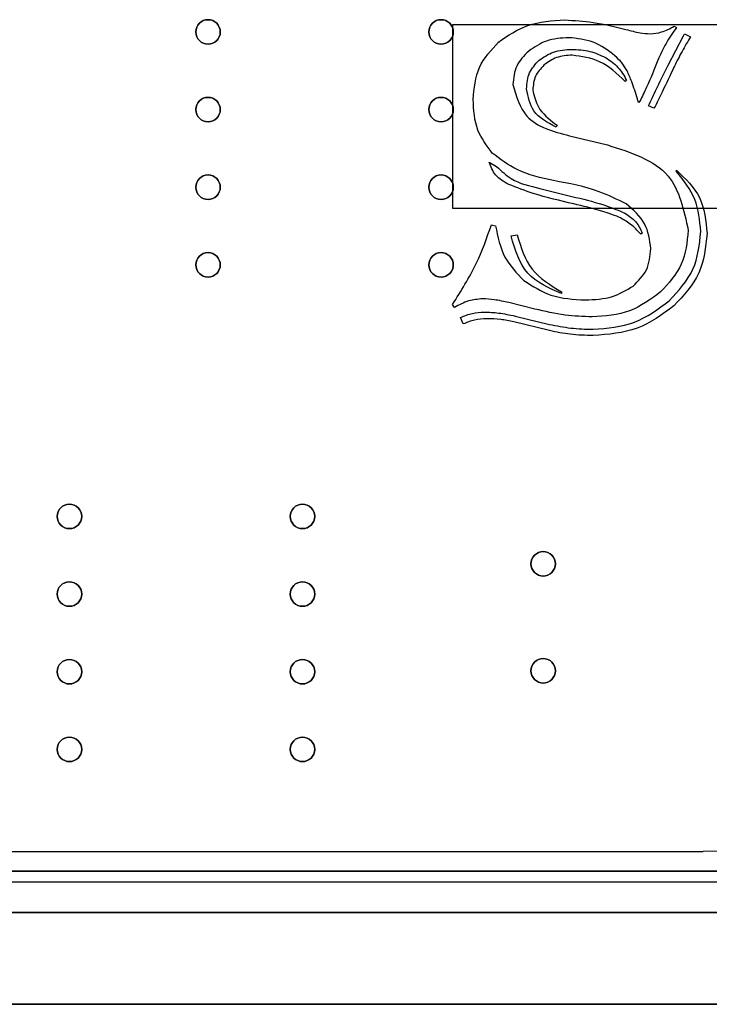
# Model space of a CAD drawing. Header units: millimetres. Extents: x -49 to 145, y -75 to 10.
# Tile 5 of 7: x 95 to 118, y -75 to -43. Entities that reach past the tile are written whole.
import ezdxf

# ---------------------------------------------------------------- set-up
doc = ezdxf.new("R2010")
doc.units = ezdxf.units.MM
doc.header["$MEASUREMENT"] = 0
for name, color, linetype in [('Reloj carcasa v10_Sketch1', 7, 'Continuous'), ('Reloj carcasa v10_Sketch12', 7, 'Continuous'), ('Reloj carcasa v10_Sketch15', 7, 'Continuous'), ('Reloj carcasa v10_Sketch16', 7, 'Continuous'), ('Reloj carcasa v10_Sketch17', 7, 'Continuous'), ('Reloj carcasa v10_Sketch18', 7, 'Continuous'), ('Reloj carcasa v10_Sketch2', 7, 'Continuous'), ('Reloj carcasa v10_Sketch23', 7, 'Continuous'), ('Reloj carcasa v10_Sketch3', 7, 'Continuous'), ('Reloj carcasa v10_Sketch4', 7, 'Continuous'), ('Reloj carcasa v10_Sketch5', 7, 'Continuous'), ('Reloj carcasa v10_Sketch6', 7, 'Continuous'), ('Reloj carcasa v10_Sketch7', 7, 'Continuous'), ('Reloj carcasa v10_Sketch8', 7, 'Continuous')]:
    doc.layers.add(name, color=color, linetype=linetype)

msp = doc.modelspace()

# ---------------------------------------------------------------- linework, layer by layer
at = {"layer": 'Reloj carcasa v10_Sketch1'}
msp.add_line((145, -75), (0, -75), dxfattribs=at)
at = {"layer": 'Reloj carcasa v10_Sketch12'}
msp.add_line((4.94, -70.64, 1.51), (139.76, -70.64, 1.51), dxfattribs=at)
for centre in [(101.312, -43.19, 1.51), (108.932, -43.19, 1.51), (101.312, -45.73, 1.51), (108.932, -45.73, 1.51), (101.312, -48.27, 1.51), (108.932, -48.27, 1.51), (101.312, -50.81, 1.51), (108.932, -50.81, 1.51), (96.78, -59.04, 1.51), (104.4, -59.04, 1.51), (112.27, -60.59, 1.51), (96.78, -61.58, 1.51), (104.4, -61.58, 1.51), (96.78, -64.12, 1.51), (104.4, -64.12, 1.51), (112.27, -64.09, 1.51), (96.78, -66.66, 1.51), (104.4, -66.66, 1.51)]:
    msp.add_circle(centre, 0.4, dxfattribs=at)
at = {"layer": 'Reloj carcasa v10_Sketch15'}
for p, q in [((4.5, -72, -2), (141.5, -72, -2)), ((145, -75, -2), (0, -75, -2))]:
    msp.add_line(p, q, dxfattribs=at)
at = {"layer": 'Reloj carcasa v10_Sketch16'}
msp.add_line((145, -75, -2), (0, -75, -2), dxfattribs=at)
at = {"layer": 'Reloj carcasa v10_Sketch17'}
msp.add_line((145, -75, -5), (0, -75, -5), dxfattribs=at)
at = {"layer": 'Reloj carcasa v10_Sketch18'}
msp.add_line((145, -75, -5), (0, -75, -5), dxfattribs=at)
at = {"layer": 'Reloj carcasa v10_Sketch2'}
for p, q in [((141.5, -72, -2), (4.5, -72, -2)), ((0, -75, -2), (145, -75, -2)), ((145, -75, -2), (0, -75, -2))]:
    msp.add_line(p, q, dxfattribs=at)
at = {"layer": 'Reloj carcasa v10_Sketch23'}
for p, q in [((27.5, -70, -2), (117.5, -70, -2)), ((145, -75, -2), (0, -75, -2))]:
    msp.add_line(p, q, dxfattribs=at)
at = {"layer": 'Reloj carcasa v10_Sketch23', "extrusion": (0, 0, -1)}
msp.add_arc((-117.5, -47.5, 2), 22.5, 180, 270, dxfattribs=at)
at = {"layer": 'Reloj carcasa v10_Sketch3'}
for p, q in [((141.5, -72, 33), (4.5, -72, 33)), ((0, -75, 33), (145, -75, 33)), ((145, -75, 33), (0, -75, 33))]:
    msp.add_line(p, q, dxfattribs=at)
at = {"layer": 'Reloj carcasa v10_Sketch4'}
for p, q in [((119.306, -42.961, 38), (109.306, -42.961, 38)), ((109.306, -42.961, 38), (109.306, -48.961, 38)), ((109.306, -48.961, 38), (119.306, -48.961, 38)), ((142, -72, 38), (3, -72, 38)), ((0, -75, 38), (145, -75, 38))]:
    msp.add_line(p, q, dxfattribs=at)
at = {"layer": 'Reloj carcasa v10_Sketch5'}
for p, q in [((116.551, -43.005, 38), (116.632, -43.042, 38)), ((116.361, -44.28, 38), (116.859, -43.313, 38)), ((116.859, -43.313, 38), (116.896, -43.254, 38)), ((116.896, -43.254, 38), (117.086, -43.35, 38)), ((117.086, -43.35, 38), (117.02, -43.459, 38)), ((114.998, -44.778, 38), (114.947, -44.807, 38)), ((115.431, -45.459, 38), (115.394, -45.503, 38)), ((115.716, -45.606, 38), (115.746, -45.54, 38)), ((115.892, -45.679, 38), (115.716, -45.606, 38)), ((115.929, -45.628, 38), (115.892, -45.679, 38)), ((112.669, -46.207, 38), (112.727, -46.243, 38)), ((112.727, -46.243, 38), (112.691, -46.302, 38)), ((113.13, -46.588, 38), (114.368, -46.888, 38)), ((110.5, -47.452, 38), (110.749, -47.591, 38)), ((116.632, -47.76, 38), (116.632, -47.716, 38)), ((112.163, -48.309, 38), (113.343, -48.602, 38)), ((110.581, -49.496, 38), (110.713, -49.533, 38)), ((111.218, -49.862, 38), (111.416, -49.826, 38)), ((115.511, -49.774, 38), (115.46, -49.804, 38)), ((112.866, -51.694, 38), (112.866, -51.752, 38)), ((109.365, -52.207, 38), (109.306, -52.104, 38)), ((112.002, -52.258, 38), (111.145, -52.046, 38)), ((111.35, -52.485, 38), (112.478, -52.756, 38)), ((109.658, -52.742, 38), (109.57, -52.529, 38)), ((112.478, -52.961, 38), (111.306, -52.676, 38)), ((0, -75, 38), (145, -75, 38))]:
    msp.add_line(p, q, dxfattribs=at)
for points, knots in [([(110.811, -43.522, 38), (111.12, -43.311, 38), (111.772, -42.867, 38), (112.561, -42.823, 38), (112.976, -42.8, 38)], [0, 0, 0, 0, 0.1099399, 0.2320672, 0.2320672, 0.2320672, 0.2320672]), ([(112.976, -42.8, 38), (113.287, -42.817, 38), (113.964, -42.853, 38), (114.621, -43.018, 38), (114.976, -43.108, 38)], [0, 0, 0, 0, 0.0931752, 0.2027751, 0.2027751, 0.2027751, 0.2027751]), ([(114.976, -43.108, 38), (115.13, -43.15, 38), (115.39, -43.221, 38), (115.658, -43.245, 38), (115.768, -43.254, 38)], [0, 0, 0, 0, 0.04780047, 0.08060631, 0.08060631, 0.08060631, 0.08060631]), ([(115.768, -43.254, 38), (115.895, -43.241, 38), (116.173, -43.212, 38), (116.418, -43.078, 38), (116.551, -43.005, 38)], [0, 0, 0, 0, 0.03805869, 0.08297082, 0.08297082, 0.08297082, 0.08297082]), ([(116.632, -43.042, 38), (116.512, -43.213, 38), (116.276, -43.551, 38), (116.107, -43.926, 38), (116.024, -44.111, 38)], [0, 0, 0, 0, 0.0625841, 0.1232809, 0.1232809, 0.1232809, 0.1232809]), ([(113.101, -43.379, 38), (112.854, -43.394, 38), (112.38, -43.423, 38), (111.986, -43.688, 38), (111.797, -43.815, 38)], [0, 0, 0, 0, 0.0726172, 0.1397267, 0.1397267, 0.1397267, 0.1397267]), ([(114.617, -43.972, 38), (114.389, -43.799, 38), (113.94, -43.458, 38), (113.378, -43.405, 38), (113.101, -43.379, 38)], [0, 0, 0, 0, 0.0840039, 0.165764, 0.165764, 0.165764, 0.165764]), ([(117.02, -43.459, 38), (116.925, -43.623, 38), (116.742, -43.939, 38), (116.584, -44.268, 38), (116.507, -44.426, 38)], [0, 0, 0, 0, 0.0567482, 0.1094967, 0.1094967, 0.1094967, 0.1094967]), ([(109.98, -45.401, 38), (110.013, -45.035, 38), (110.077, -44.314, 38), (110.569, -43.783, 38), (110.811, -43.522, 38)], [0, 0, 0, 0, 0.1068942, 0.2107587, 0.2107587, 0.2107587, 0.2107587]), ([(112.134, -44.119, 38), (112.286, -44.014, 38), (112.608, -43.793, 38), (112.998, -43.771, 38), (113.203, -43.76, 38)], [0, 0, 0, 0, 0.0543845, 0.1147621, 0.1147621, 0.1147621, 0.1147621]), ([(113.203, -43.76, 38), (113.404, -43.769, 38), (113.789, -43.787, 38), (114.138, -43.949, 38), (114.306, -44.027, 38)], [0, 0, 0, 0, 0.059443, 0.1144218, 0.1144218, 0.1144218, 0.1144218]), ([(111.797, -43.815, 38), (111.645, -43.968, 38), (111.344, -44.273, 38), (111.299, -44.699, 38), (111.277, -44.91, 38)], [0, 0, 0, 0, 0.0627704, 0.1245035, 0.1245035, 0.1245035, 0.1245035]), ([(111.724, -45.049, 38), (111.74, -44.868, 38), (111.772, -44.512, 38), (112.014, -44.249, 38), (112.134, -44.119, 38)], [0, 0, 0, 0, 0.0528365, 0.1042652, 0.1042652, 0.1042652, 0.1042652]), ([(113.218, -43.95, 38), (113.043, -43.962, 38), (112.705, -43.984, 38), (112.428, -44.179, 38), (112.295, -44.273, 38)], [0, 0, 0, 0, 0.05154953, 0.09948452, 0.09948452, 0.09948452, 0.09948452]), ([(114.947, -44.807, 38), (114.686, -44.558, 38), (114.196, -44.09, 38), (113.529, -43.995, 38), (113.218, -43.95, 38)], [0, 0, 0, 0, 0.1053929, 0.1973031, 0.1973031, 0.1973031, 0.1973031]), ([(114.306, -44.027, 38), (114.453, -44.125, 38), (114.745, -44.319, 38), (114.914, -44.626, 38), (114.998, -44.778, 38)], [0, 0, 0, 0, 0.0520458, 0.1034782, 0.1034782, 0.1034782, 0.1034782]), ([(115.013, -44.463, 38), (114.961, -44.377, 38), (114.853, -44.195, 38), (114.698, -44.049, 38), (114.617, -43.972, 38)], [0, 0, 0, 0, 0.03002158, 0.06331107, 0.06331107, 0.06331107, 0.06331107]), ([(116.024, -44.111, 38), (115.905, -44.409, 38), (115.722, -44.865, 38), (115.506, -45.306, 38), (115.431, -45.459, 38)], [0, 0, 0, 0, 0.0961259, 0.1473245, 0.1473245, 0.1473245, 0.1473245]), ([(112.295, -44.273, 38), (112.188, -44.388, 38), (111.973, -44.62, 38), (111.944, -44.935, 38), (111.929, -45.093, 38)], [0, 0, 0, 0, 0.04578754, 0.09212273, 0.09212273, 0.09212273, 0.09212273]), ([(115.746, -45.54, 38), (115.831, -45.354, 38), (116.026, -44.929, 38), (116.24, -44.513, 38), (116.361, -44.28, 38)], [0, 0, 0, 0, 0.0614523, 0.1402477, 0.1402477, 0.1402477, 0.1402477]), ([(116.507, -44.426, 38), (116.375, -44.707, 38), (116.184, -45.108, 38), (115.988, -45.507, 38), (115.929, -45.628, 38)], [0, 0, 0, 0, 0.0929792, 0.1333608, 0.1333608, 0.1333608, 0.1333608]), ([(115.35, -45.379, 38), (115.292, -45.191, 38), (115.196, -44.88, 38), (115.065, -44.581, 38), (115.013, -44.463, 38)], [0, 0, 0, 0, 0.05890179, 0.09764531, 0.09764531, 0.09764531, 0.09764531]), ([(111.277, -44.91, 38), (111.391, -45.295, 38), (111.66, -46.199, 38), (112.594, -46.446, 38), (113.13, -46.588, 38)], [0, 0, 0, 0, 0.1133808, 0.2665366, 0.2665366, 0.2665366, 0.2665366]), ([(112.691, -46.302, 38), (112.409, -46.155, 38), (111.889, -45.882, 38), (111.775, -45.311, 38), (111.724, -45.049, 38)], [0, 0, 0, 0, 0.0897879, 0.1660648, 0.1660648, 0.1660648, 0.1660648]), ([(111.929, -45.093, 38), (111.975, -45.286, 38), (112.084, -45.742, 38), (112.455, -46.037, 38), (112.669, -46.207, 38)], [0, 0, 0, 0, 0.0579754, 0.1371066, 0.1371066, 0.1371066, 0.1371066]), ([(110.603, -47.152, 38), (110.421, -46.91, 38), (110.033, -46.394, 38), (109.998, -45.746, 38), (109.98, -45.401, 38)], [0, 0, 0, 0, 0.088586, 0.1896096, 0.1896096, 0.1896096, 0.1896096]), ([(115.394, -45.503, 38), (115.385, -45.48, 38), (115.37, -45.438, 38), (115.356, -45.397, 38), (115.35, -45.379, 38)], [0, 0, 0, 0, 0.00758911, 0.0132074, 0.0132074, 0.0132074, 0.0132074]), ([(114.368, -46.888, 38), (115.138, -47.13, 38), (116.562, -47.578, 38), (116.871, -49.018, 38), (117.013, -49.679, 38)], [0, 0, 0, 0, 0.2228806, 0.4122691, 0.4122691, 0.4122691, 0.4122691]), ([(112.61, -48.053, 38), (112.197, -47.963, 38), (111.462, -47.804, 38), (110.865, -47.351, 38), (110.603, -47.152, 38)], [0, 0, 0, 0, 0.1247457, 0.2223771, 0.2223771, 0.2223771, 0.2223771]), ([(111.145, -48.181, 38), (110.984, -48.09, 38), (110.684, -47.92, 38), (110.558, -47.601, 38), (110.5, -47.452, 38)], [0, 0, 0, 0, 0.05353888, 0.09998333, 0.09998333, 0.09998333, 0.09998333]), ([(110.749, -47.591, 38), (110.9, -47.736, 38), (111.294, -48.112, 38), (111.832, -48.234, 38), (112.163, -48.309, 38)], [0, 0, 0, 0, 0.0617672, 0.161099, 0.161099, 0.161099, 0.161099]), ([(116.632, -47.716, 38), (116.923, -47.994, 38), (117.512, -48.557, 38), (117.589, -49.37, 38), (117.628, -49.782, 38)], [0, 0, 0, 0, 0.1164996, 0.2363331, 0.2363331, 0.2363331, 0.2363331]), ([(117.423, -49.723, 38), (117.389, -49.36, 38), (117.32, -48.627, 38), (116.863, -48.051, 38), (116.632, -47.76, 38)], [0, 0, 0, 0, 0.1069729, 0.2157863, 0.2157863, 0.2157863, 0.2157863]), ([(113.269, -48.815, 38), (112.825, -48.714, 38), (112.102, -48.55, 38), (111.411, -48.283, 38), (111.145, -48.181, 38)], [0, 0, 0, 0, 0.1365748, 0.221948, 0.221948, 0.221948, 0.221948]), ([(114.984, -48.815, 38), (114.693, -48.672, 38), (113.941, -48.304, 38), (113.116, -48.148, 38), (112.61, -48.053, 38)], [0, 0, 0, 0, 0.0967373, 0.2502556, 0.2502556, 0.2502556, 0.2502556]), ([(113.343, -48.602, 38), (113.68, -48.685, 38), (114.226, -48.819, 38), (114.745, -49.036, 38), (114.943, -49.119, 38)], [0, 0, 0, 0, 0.1039155, 0.1684162, 0.1684162, 0.1684162, 0.1684162]), ([(114.746, -49.247, 38), (114.559, -49.179, 38), (114.077, -49.002, 38), (113.577, -48.886, 38), (113.269, -48.815, 38)], [0, 0, 0, 0, 0.0594579, 0.153943, 0.153943, 0.153943, 0.153943]), ([(115.789, -50.28, 38), (115.752, -49.994, 38), (115.673, -49.403, 38), (115.219, -49.015, 38), (114.984, -48.815, 38)], [0, 0, 0, 0, 0.0834217, 0.172596, 0.172596, 0.172596, 0.172596]), ([(115.46, -49.804, 38), (115.351, -49.687, 38), (115.142, -49.463, 38), (114.874, -49.317, 38), (114.746, -49.247, 38)], [0, 0, 0, 0, 0.04760365, 0.09109257, 0.09109257, 0.09109257, 0.09109257]), ([(114.943, -49.119, 38), (115.067, -49.201, 38), (115.317, -49.367, 38), (115.446, -49.638, 38), (115.511, -49.774, 38)], [0, 0, 0, 0, 0.04366302, 0.0882037, 0.0882037, 0.0882037, 0.0882037]), ([(109.306, -52.104, 38), (109.582, -51.667, 38), (110.102, -50.844, 38), (110.428, -49.927, 38), (110.581, -49.496, 38)], [0, 0, 0, 0, 0.1544319, 0.2910861, 0.2910861, 0.2910861, 0.2910861]), ([(110.713, -49.533, 38), (110.784, -49.89, 38), (110.921, -50.576, 38), (111.404, -51.079, 38), (111.636, -51.32, 38)], [0, 0, 0, 0, 0.1067292, 0.2049531, 0.2049531, 0.2049531, 0.2049531]), ([(112.866, -51.752, 38), (112.456, -51.57, 38), (111.617, -51.195, 38), (111.353, -50.313, 38), (111.218, -49.862, 38)], [0, 0, 0, 0, 0.1282529, 0.2622614, 0.2622614, 0.2622614, 0.2622614]), ([(111.416, -49.826, 38), (111.542, -50.232, 38), (111.792, -51.037, 38), (112.511, -51.477, 38), (112.866, -51.694, 38)], [0, 0, 0, 0, 0.123162, 0.243878, 0.243878, 0.243878, 0.243878]), ([(117.013, -49.679, 38), (116.975, -50.064, 38), (116.898, -50.837, 38), (116.372, -51.41, 38), (116.108, -51.698, 38)], [0, 0, 0, 0, 0.1128219, 0.2265774, 0.2265774, 0.2265774, 0.2265774]), ([(116.394, -51.983, 38), (116.694, -51.659, 38), (117.287, -51.018, 38), (117.378, -50.151, 38), (117.423, -49.723, 38)], [0, 0, 0, 0, 0.1288828, 0.2543522, 0.2543522, 0.2543522, 0.2543522]), ([(117.628, -49.782, 38), (117.581, -50.232, 38), (117.486, -51.143, 38), (116.86, -51.813, 38), (116.544, -52.152, 38)], [0, 0, 0, 0, 0.1320249, 0.2670438, 0.2670438, 0.2670438, 0.2670438]), ([(115.211, -51.503, 38), (115.38, -51.337, 38), (115.722, -51.001, 38), (115.767, -50.522, 38), (115.789, -50.28, 38)], [0, 0, 0, 0, 0.0687362, 0.1392835, 0.1392835, 0.1392835, 0.1392835]), ([(111.636, -51.32, 38), (111.923, -51.506, 38), (112.535, -51.901, 38), (113.264, -51.938, 38), (113.65, -51.958, 38)], [0, 0, 0, 0, 0.1008734, 0.2146322, 0.2146322, 0.2146322, 0.2146322]), ([(113.65, -51.958, 38), (113.952, -51.945, 38), (114.511, -51.923, 38), (114.99, -51.636, 38), (115.211, -51.503, 38)], [0, 0, 0, 0, 0.0888241, 0.1648341, 0.1648341, 0.1648341, 0.1648341]), ([(116.108, -51.698, 38), (115.783, -51.936, 38), (115.118, -52.424, 38), (114.293, -52.484, 38), (113.87, -52.514, 38)], [0, 0, 0, 0, 0.118291, 0.2425989, 0.2425989, 0.2425989, 0.2425989]), ([(110.288, -51.921, 38), (110.133, -51.935, 38), (109.806, -51.966, 38), (109.517, -52.123, 38), (109.365, -52.207, 38)], [0, 0, 0, 0, 0.04597944, 0.09753061, 0.09753061, 0.09753061, 0.09753061]), ([(111.145, -52.046, 38), (110.987, -52.009, 38), (110.705, -51.944, 38), (110.416, -51.928, 38), (110.288, -51.921, 38)], [0, 0, 0, 0, 0.04834679, 0.08675159, 0.08675159, 0.08675159, 0.08675159]), ([(113.899, -52.917, 38), (114.367, -52.881, 38), (115.289, -52.809, 38), (116.029, -52.256, 38), (116.394, -51.983, 38)], [0, 0, 0, 0, 0.1376184, 0.2712764, 0.2712764, 0.2712764, 0.2712764]), ([(116.544, -52.152, 38), (116.159, -52.435, 38), (115.374, -53.011, 38), (114.401, -53.085, 38), (113.907, -53.122, 38)], [0, 0, 0, 0, 0.1404825, 0.2861085, 0.2861085, 0.2861085, 0.2861085]), ([(109.57, -52.529, 38), (109.696, -52.478, 38), (109.946, -52.377, 38), (110.214, -52.361, 38), (110.346, -52.353, 38)], [0, 0, 0, 0, 0.04065934, 0.08009919, 0.08009919, 0.08009919, 0.08009919]), ([(110.346, -52.353, 38), (110.504, -52.36, 38), (110.842, -52.375, 38), (111.173, -52.447, 38), (111.35, -52.485, 38)], [0, 0, 0, 0, 0.0471849, 0.1013915, 0.1013915, 0.1013915, 0.1013915]), ([(113.87, -52.514, 38), (113.574, -52.501, 38), (112.944, -52.474, 38), (112.328, -52.333, 38), (112.002, -52.258, 38)], [0, 0, 0, 0, 0.0886935, 0.1889076, 0.1889076, 0.1889076, 0.1889076]), ([(110.427, -52.573, 38), (110.291, -52.58, 38), (110.025, -52.592, 38), (109.779, -52.692, 38), (109.658, -52.742, 38)], [0, 0, 0, 0, 0.04033048, 0.07925237, 0.07925237, 0.07925237, 0.07925237]), ([(111.306, -52.676, 38), (111.165, -52.646, 38), (110.875, -52.584, 38), (110.579, -52.577, 38), (110.427, -52.573, 38)], [0, 0, 0, 0, 0.0431815, 0.08867506, 0.08867506, 0.08867506, 0.08867506]), ([(112.478, -52.756, 38), (112.708, -52.803, 38), (113.177, -52.899, 38), (113.656, -52.911, 38), (113.899, -52.917, 38)], [0, 0, 0, 0, 0.0702781, 0.1432832, 0.1432832, 0.1432832, 0.1432832]), ([(113.907, -53.122, 38), (113.655, -53.117, 38), (113.174, -53.107, 38), (112.703, -53.008, 38), (112.478, -52.961, 38)], [0, 0, 0, 0, 0.0753825, 0.1440374, 0.1440374, 0.1440374, 0.1440374])]:
    msp.add_open_spline(points, degree=3, knots=knots, dxfattribs=at)
at = {"layer": 'Reloj carcasa v10_Sketch6'}
for p, q in [((116.551, -43.005, 38), (116.632, -43.042, 38)), ((116.361, -44.28, 38), (116.859, -43.313, 38)), ((116.859, -43.313, 38), (116.896, -43.254, 38)), ((116.896, -43.254, 38), (117.086, -43.35, 38)), ((117.086, -43.35, 38), (117.02, -43.459, 38)), ((114.998, -44.778, 38), (114.947, -44.807, 38)), ((115.431, -45.459, 38), (115.394, -45.503, 38)), ((115.716, -45.606, 38), (115.746, -45.54, 38)), ((115.892, -45.679, 38), (115.716, -45.606, 38)), ((115.929, -45.628, 38), (115.892, -45.679, 38)), ((112.669, -46.207, 38), (112.727, -46.243, 38)), ((112.727, -46.243, 38), (112.691, -46.302, 38)), ((113.13, -46.588, 38), (114.368, -46.888, 38)), ((110.5, -47.452, 38), (110.749, -47.591, 38)), ((116.632, -47.76, 38), (116.632, -47.716, 38)), ((112.163, -48.309, 38), (113.343, -48.602, 38)), ((110.581, -49.496, 38), (110.713, -49.533, 38)), ((111.218, -49.862, 38), (111.416, -49.826, 38)), ((115.511, -49.774, 38), (115.46, -49.804, 38)), ((112.866, -51.694, 38), (112.866, -51.752, 38)), ((109.365, -52.207, 38), (109.306, -52.104, 38)), ((112.002, -52.258, 38), (111.145, -52.046, 38)), ((111.35, -52.485, 38), (112.478, -52.756, 38)), ((109.658, -52.742, 38), (109.57, -52.529, 38)), ((112.478, -52.961, 38), (111.306, -52.676, 38)), ((141, -71, 38), (4, -71, 38)), ((0, -75, 38), (145, -75, 38)), ((145, -75, 38), (0, -75, 38))]:
    msp.add_line(p, q, dxfattribs=at)
for points, knots in [([(110.811, -43.522, 38), (111.12, -43.311, 38), (111.772, -42.867, 38), (112.561, -42.823, 38), (112.976, -42.8, 38)], [0, 0, 0, 0, 0.1099399, 0.2320672, 0.2320672, 0.2320672, 0.2320672]), ([(112.976, -42.8, 38), (113.287, -42.817, 38), (113.964, -42.853, 38), (114.621, -43.018, 38), (114.976, -43.108, 38)], [0, 0, 0, 0, 0.0931752, 0.2027751, 0.2027751, 0.2027751, 0.2027751]), ([(114.976, -43.108, 38), (115.13, -43.15, 38), (115.39, -43.221, 38), (115.658, -43.245, 38), (115.768, -43.254, 38)], [0, 0, 0, 0, 0.04780047, 0.08060631, 0.08060631, 0.08060631, 0.08060631]), ([(115.768, -43.254, 38), (115.895, -43.241, 38), (116.173, -43.212, 38), (116.418, -43.078, 38), (116.551, -43.005, 38)], [0, 0, 0, 0, 0.03805869, 0.08297082, 0.08297082, 0.08297082, 0.08297082]), ([(116.632, -43.042, 38), (116.512, -43.213, 38), (116.276, -43.551, 38), (116.107, -43.926, 38), (116.024, -44.111, 38)], [0, 0, 0, 0, 0.0625841, 0.1232809, 0.1232809, 0.1232809, 0.1232809]), ([(113.101, -43.379, 38), (112.854, -43.394, 38), (112.38, -43.423, 38), (111.986, -43.688, 38), (111.797, -43.815, 38)], [0, 0, 0, 0, 0.0726172, 0.1397267, 0.1397267, 0.1397267, 0.1397267]), ([(114.617, -43.972, 38), (114.389, -43.799, 38), (113.94, -43.458, 38), (113.378, -43.405, 38), (113.101, -43.379, 38)], [0, 0, 0, 0, 0.0840039, 0.165764, 0.165764, 0.165764, 0.165764]), ([(117.02, -43.459, 38), (116.925, -43.623, 38), (116.742, -43.939, 38), (116.584, -44.268, 38), (116.507, -44.426, 38)], [0, 0, 0, 0, 0.0567482, 0.1094967, 0.1094967, 0.1094967, 0.1094967]), ([(109.98, -45.401, 38), (110.013, -45.035, 38), (110.077, -44.314, 38), (110.569, -43.783, 38), (110.811, -43.522, 38)], [0, 0, 0, 0, 0.1068942, 0.2107587, 0.2107587, 0.2107587, 0.2107587]), ([(112.134, -44.119, 38), (112.286, -44.014, 38), (112.608, -43.793, 38), (112.998, -43.771, 38), (113.203, -43.76, 38)], [0, 0, 0, 0, 0.0543845, 0.1147621, 0.1147621, 0.1147621, 0.1147621]), ([(113.203, -43.76, 38), (113.404, -43.769, 38), (113.789, -43.787, 38), (114.138, -43.949, 38), (114.306, -44.027, 38)], [0, 0, 0, 0, 0.059443, 0.1144218, 0.1144218, 0.1144218, 0.1144218]), ([(111.797, -43.815, 38), (111.645, -43.968, 38), (111.344, -44.273, 38), (111.299, -44.699, 38), (111.277, -44.91, 38)], [0, 0, 0, 0, 0.0627704, 0.1245035, 0.1245035, 0.1245035, 0.1245035]), ([(111.724, -45.049, 38), (111.74, -44.868, 38), (111.772, -44.512, 38), (112.014, -44.249, 38), (112.134, -44.119, 38)], [0, 0, 0, 0, 0.0528365, 0.1042652, 0.1042652, 0.1042652, 0.1042652]), ([(113.218, -43.95, 38), (113.043, -43.962, 38), (112.705, -43.984, 38), (112.428, -44.179, 38), (112.295, -44.273, 38)], [0, 0, 0, 0, 0.05154953, 0.09948452, 0.09948452, 0.09948452, 0.09948452]), ([(114.947, -44.807, 38), (114.686, -44.558, 38), (114.196, -44.09, 38), (113.529, -43.995, 38), (113.218, -43.95, 38)], [0, 0, 0, 0, 0.1053929, 0.1973031, 0.1973031, 0.1973031, 0.1973031]), ([(114.306, -44.027, 38), (114.453, -44.125, 38), (114.745, -44.319, 38), (114.914, -44.626, 38), (114.998, -44.778, 38)], [0, 0, 0, 0, 0.0520458, 0.1034782, 0.1034782, 0.1034782, 0.1034782]), ([(115.013, -44.463, 38), (114.961, -44.377, 38), (114.853, -44.195, 38), (114.698, -44.049, 38), (114.617, -43.972, 38)], [0, 0, 0, 0, 0.03002158, 0.06331107, 0.06331107, 0.06331107, 0.06331107]), ([(116.024, -44.111, 38), (115.905, -44.409, 38), (115.722, -44.865, 38), (115.506, -45.306, 38), (115.431, -45.459, 38)], [0, 0, 0, 0, 0.0961259, 0.1473245, 0.1473245, 0.1473245, 0.1473245]), ([(112.295, -44.273, 38), (112.188, -44.388, 38), (111.973, -44.62, 38), (111.944, -44.935, 38), (111.929, -45.093, 38)], [0, 0, 0, 0, 0.04578754, 0.09212273, 0.09212273, 0.09212273, 0.09212273]), ([(115.746, -45.54, 38), (115.831, -45.354, 38), (116.026, -44.929, 38), (116.24, -44.513, 38), (116.361, -44.28, 38)], [0, 0, 0, 0, 0.0614523, 0.1402477, 0.1402477, 0.1402477, 0.1402477]), ([(116.507, -44.426, 38), (116.375, -44.707, 38), (116.184, -45.108, 38), (115.988, -45.507, 38), (115.929, -45.628, 38)], [0, 0, 0, 0, 0.0929792, 0.1333608, 0.1333608, 0.1333608, 0.1333608]), ([(115.35, -45.379, 38), (115.292, -45.191, 38), (115.196, -44.88, 38), (115.065, -44.581, 38), (115.013, -44.463, 38)], [0, 0, 0, 0, 0.05890179, 0.09764531, 0.09764531, 0.09764531, 0.09764531]), ([(111.277, -44.91, 38), (111.391, -45.295, 38), (111.66, -46.199, 38), (112.594, -46.446, 38), (113.13, -46.588, 38)], [0, 0, 0, 0, 0.1133808, 0.2665366, 0.2665366, 0.2665366, 0.2665366]), ([(112.691, -46.302, 38), (112.409, -46.155, 38), (111.889, -45.882, 38), (111.775, -45.311, 38), (111.724, -45.049, 38)], [0, 0, 0, 0, 0.0897879, 0.1660648, 0.1660648, 0.1660648, 0.1660648]), ([(111.929, -45.093, 38), (111.975, -45.286, 38), (112.084, -45.742, 38), (112.455, -46.037, 38), (112.669, -46.207, 38)], [0, 0, 0, 0, 0.0579754, 0.1371066, 0.1371066, 0.1371066, 0.1371066]), ([(110.603, -47.152, 38), (110.421, -46.91, 38), (110.033, -46.394, 38), (109.998, -45.746, 38), (109.98, -45.401, 38)], [0, 0, 0, 0, 0.088586, 0.1896096, 0.1896096, 0.1896096, 0.1896096]), ([(115.394, -45.503, 38), (115.385, -45.48, 38), (115.37, -45.438, 38), (115.356, -45.397, 38), (115.35, -45.379, 38)], [0, 0, 0, 0, 0.00758911, 0.0132074, 0.0132074, 0.0132074, 0.0132074]), ([(114.368, -46.888, 38), (115.138, -47.13, 38), (116.562, -47.578, 38), (116.871, -49.018, 38), (117.013, -49.679, 38)], [0, 0, 0, 0, 0.2228806, 0.4122691, 0.4122691, 0.4122691, 0.4122691]), ([(112.61, -48.053, 38), (112.197, -47.963, 38), (111.462, -47.804, 38), (110.865, -47.351, 38), (110.603, -47.152, 38)], [0, 0, 0, 0, 0.1247457, 0.2223771, 0.2223771, 0.2223771, 0.2223771]), ([(111.145, -48.181, 38), (110.984, -48.09, 38), (110.684, -47.92, 38), (110.558, -47.601, 38), (110.5, -47.452, 38)], [0, 0, 0, 0, 0.05353888, 0.09998333, 0.09998333, 0.09998333, 0.09998333]), ([(110.749, -47.591, 38), (110.9, -47.736, 38), (111.294, -48.112, 38), (111.832, -48.234, 38), (112.163, -48.309, 38)], [0, 0, 0, 0, 0.0617672, 0.161099, 0.161099, 0.161099, 0.161099]), ([(116.632, -47.716, 38), (116.923, -47.994, 38), (117.512, -48.557, 38), (117.589, -49.37, 38), (117.628, -49.782, 38)], [0, 0, 0, 0, 0.1164996, 0.2363331, 0.2363331, 0.2363331, 0.2363331]), ([(117.423, -49.723, 38), (117.389, -49.36, 38), (117.32, -48.627, 38), (116.863, -48.051, 38), (116.632, -47.76, 38)], [0, 0, 0, 0, 0.1069729, 0.2157863, 0.2157863, 0.2157863, 0.2157863]), ([(113.269, -48.815, 38), (112.825, -48.714, 38), (112.102, -48.55, 38), (111.411, -48.283, 38), (111.145, -48.181, 38)], [0, 0, 0, 0, 0.1365748, 0.221948, 0.221948, 0.221948, 0.221948]), ([(114.984, -48.815, 38), (114.693, -48.672, 38), (113.941, -48.304, 38), (113.116, -48.148, 38), (112.61, -48.053, 38)], [0, 0, 0, 0, 0.0967373, 0.2502556, 0.2502556, 0.2502556, 0.2502556]), ([(113.343, -48.602, 38), (113.68, -48.685, 38), (114.226, -48.819, 38), (114.745, -49.036, 38), (114.943, -49.119, 38)], [0, 0, 0, 0, 0.1039155, 0.1684162, 0.1684162, 0.1684162, 0.1684162]), ([(114.746, -49.247, 38), (114.559, -49.179, 38), (114.077, -49.002, 38), (113.577, -48.886, 38), (113.269, -48.815, 38)], [0, 0, 0, 0, 0.0594579, 0.153943, 0.153943, 0.153943, 0.153943]), ([(115.789, -50.28, 38), (115.752, -49.994, 38), (115.673, -49.403, 38), (115.219, -49.015, 38), (114.984, -48.815, 38)], [0, 0, 0, 0, 0.0834217, 0.172596, 0.172596, 0.172596, 0.172596]), ([(115.46, -49.804, 38), (115.351, -49.687, 38), (115.142, -49.463, 38), (114.874, -49.317, 38), (114.746, -49.247, 38)], [0, 0, 0, 0, 0.04760365, 0.09109257, 0.09109257, 0.09109257, 0.09109257]), ([(114.943, -49.119, 38), (115.067, -49.201, 38), (115.317, -49.367, 38), (115.446, -49.638, 38), (115.511, -49.774, 38)], [0, 0, 0, 0, 0.04366302, 0.0882037, 0.0882037, 0.0882037, 0.0882037]), ([(109.306, -52.104, 38), (109.582, -51.667, 38), (110.102, -50.844, 38), (110.428, -49.927, 38), (110.581, -49.496, 38)], [0, 0, 0, 0, 0.1544319, 0.2910861, 0.2910861, 0.2910861, 0.2910861]), ([(110.713, -49.533, 38), (110.784, -49.89, 38), (110.921, -50.576, 38), (111.404, -51.079, 38), (111.636, -51.32, 38)], [0, 0, 0, 0, 0.1067292, 0.2049531, 0.2049531, 0.2049531, 0.2049531]), ([(112.866, -51.752, 38), (112.456, -51.57, 38), (111.617, -51.195, 38), (111.353, -50.313, 38), (111.218, -49.862, 38)], [0, 0, 0, 0, 0.1282529, 0.2622614, 0.2622614, 0.2622614, 0.2622614]), ([(111.416, -49.826, 38), (111.542, -50.232, 38), (111.792, -51.037, 38), (112.511, -51.477, 38), (112.866, -51.694, 38)], [0, 0, 0, 0, 0.123162, 0.243878, 0.243878, 0.243878, 0.243878]), ([(117.013, -49.679, 38), (116.975, -50.064, 38), (116.898, -50.837, 38), (116.372, -51.41, 38), (116.108, -51.698, 38)], [0, 0, 0, 0, 0.1128219, 0.2265774, 0.2265774, 0.2265774, 0.2265774]), ([(116.394, -51.983, 38), (116.694, -51.659, 38), (117.287, -51.018, 38), (117.378, -50.151, 38), (117.423, -49.723, 38)], [0, 0, 0, 0, 0.1288828, 0.2543522, 0.2543522, 0.2543522, 0.2543522]), ([(117.628, -49.782, 38), (117.581, -50.232, 38), (117.486, -51.143, 38), (116.86, -51.813, 38), (116.544, -52.152, 38)], [0, 0, 0, 0, 0.1320249, 0.2670438, 0.2670438, 0.2670438, 0.2670438]), ([(115.211, -51.503, 38), (115.38, -51.337, 38), (115.722, -51.001, 38), (115.767, -50.522, 38), (115.789, -50.28, 38)], [0, 0, 0, 0, 0.0687362, 0.1392835, 0.1392835, 0.1392835, 0.1392835]), ([(111.636, -51.32, 38), (111.923, -51.506, 38), (112.535, -51.901, 38), (113.264, -51.938, 38), (113.65, -51.958, 38)], [0, 0, 0, 0, 0.1008734, 0.2146322, 0.2146322, 0.2146322, 0.2146322]), ([(113.65, -51.958, 38), (113.952, -51.945, 38), (114.511, -51.923, 38), (114.99, -51.636, 38), (115.211, -51.503, 38)], [0, 0, 0, 0, 0.0888241, 0.1648341, 0.1648341, 0.1648341, 0.1648341]), ([(116.108, -51.698, 38), (115.783, -51.936, 38), (115.118, -52.424, 38), (114.293, -52.484, 38), (113.87, -52.514, 38)], [0, 0, 0, 0, 0.118291, 0.2425989, 0.2425989, 0.2425989, 0.2425989]), ([(110.288, -51.921, 38), (110.133, -51.935, 38), (109.806, -51.966, 38), (109.517, -52.123, 38), (109.365, -52.207, 38)], [0, 0, 0, 0, 0.04597944, 0.09753061, 0.09753061, 0.09753061, 0.09753061]), ([(111.145, -52.046, 38), (110.987, -52.009, 38), (110.705, -51.944, 38), (110.416, -51.928, 38), (110.288, -51.921, 38)], [0, 0, 0, 0, 0.04834679, 0.08675159, 0.08675159, 0.08675159, 0.08675159]), ([(113.899, -52.917, 38), (114.367, -52.881, 38), (115.289, -52.809, 38), (116.029, -52.256, 38), (116.394, -51.983, 38)], [0, 0, 0, 0, 0.1376184, 0.2712764, 0.2712764, 0.2712764, 0.2712764]), ([(116.544, -52.152, 38), (116.159, -52.435, 38), (115.374, -53.011, 38), (114.401, -53.085, 38), (113.907, -53.122, 38)], [0, 0, 0, 0, 0.1404825, 0.2861085, 0.2861085, 0.2861085, 0.2861085]), ([(109.57, -52.529, 38), (109.696, -52.478, 38), (109.946, -52.377, 38), (110.214, -52.361, 38), (110.346, -52.353, 38)], [0, 0, 0, 0, 0.04065934, 0.08009919, 0.08009919, 0.08009919, 0.08009919]), ([(110.346, -52.353, 38), (110.504, -52.36, 38), (110.842, -52.375, 38), (111.173, -52.447, 38), (111.35, -52.485, 38)], [0, 0, 0, 0, 0.0471849, 0.1013915, 0.1013915, 0.1013915, 0.1013915]), ([(113.87, -52.514, 38), (113.574, -52.501, 38), (112.944, -52.474, 38), (112.328, -52.333, 38), (112.002, -52.258, 38)], [0, 0, 0, 0, 0.0886935, 0.1889076, 0.1889076, 0.1889076, 0.1889076]), ([(110.427, -52.573, 38), (110.291, -52.58, 38), (110.025, -52.592, 38), (109.779, -52.692, 38), (109.658, -52.742, 38)], [0, 0, 0, 0, 0.04033048, 0.07925237, 0.07925237, 0.07925237, 0.07925237]), ([(111.306, -52.676, 38), (111.165, -52.646, 38), (110.875, -52.584, 38), (110.579, -52.577, 38), (110.427, -52.573, 38)], [0, 0, 0, 0, 0.0431815, 0.08867506, 0.08867506, 0.08867506, 0.08867506]), ([(112.478, -52.756, 38), (112.708, -52.803, 38), (113.177, -52.899, 38), (113.656, -52.911, 38), (113.899, -52.917, 38)], [0, 0, 0, 0, 0.0702781, 0.1432832, 0.1432832, 0.1432832, 0.1432832]), ([(113.907, -53.122, 38), (113.655, -53.117, 38), (113.174, -53.107, 38), (112.703, -53.008, 38), (112.478, -52.961, 38)], [0, 0, 0, 0, 0.0753825, 0.1440374, 0.1440374, 0.1440374, 0.1440374])]:
    msp.add_open_spline(points, degree=3, knots=knots, dxfattribs=at)
at = {"layer": 'Reloj carcasa v10_Sketch7'}
msp.add_line((141.5, -72, 33), (4.5, -72, 33), dxfattribs=at)
at = {"layer": 'Reloj carcasa v10_Sketch8'}
msp.add_line((139.76, -70.64), (4.94, -70.64), dxfattribs=at)
at = {"layer": 'Reloj carcasa v10_Sketch8', "extrusion": (0, 0, -1)}
for centre in [(-101.312, -43.19), (-108.932, -43.19), (-101.312, -45.73), (-108.932, -45.73), (-101.312, -48.27), (-108.932, -48.27), (-101.312, -50.81), (-108.932, -50.81), (-96.78, -59.04), (-104.4, -59.04), (-112.27, -60.59), (-96.78, -61.58), (-104.4, -61.58), (-96.78, -64.12), (-104.4, -64.12), (-112.27, -64.09), (-96.78, -66.66), (-104.4, -66.66)]:
    msp.add_circle(centre, 0.4, dxfattribs=at)

doc.saveas('drawing.dxf')
